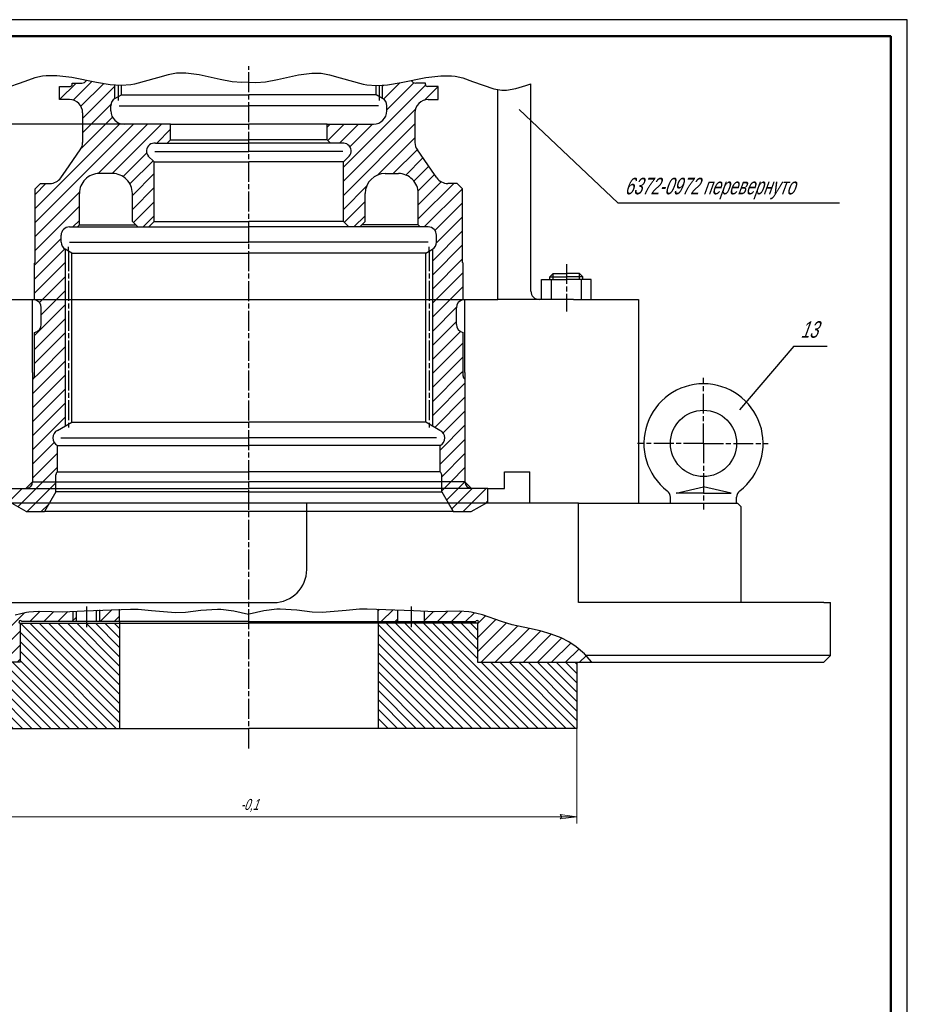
# Model space of a CAD drawing. Header units: millimetres. Extents: x 62 to 919, y 319 to 913.
# Tile 5 of 5: x 636 to 903, y 616 to 913. Entities that reach past the tile are written whole.
import ezdxf
from ezdxf.enums import TextEntityAlignment as Align

# ---------------------------------------------------------------- set-up
doc = ezdxf.new("R2010")
doc.units = ezdxf.units.MM
doc.linetypes.add('AM_ISO08W050x2', pattern=[9, 6, -0.75, 1.5, -0.75])
doc.linetypes.add('K5LT_THIN', pattern=[0])
for name, color, linetype, lineweight in [('AM_4', 3, 'Continuous', 25), ('AM_5', 3, 'Continuous', 25), ('AM_7', 4, 'AM_ISO08W050x2', 25), ('AM_8', 1, 'Continuous', 25)]:
    doc.layers.add(name, color=color, linetype=linetype, lineweight=lineweight)
doc.styles.add('K5_TEXTSTYLE', font='win_eskd.shx', dxfattribs={"width": 0.7, "oblique": 15, "bigfont": 'b_eskd.shx'})
doc.styles.get("Standard").update_dxf_attribs({"font": 'aaa.shx'})
doc.dimstyles.new('AM_ISO', dxfattribs={"dimtxt": 4, "dimasz": 3.5, "dimexe": 1, "dimexo": 0, "dimgap": 1.25, "dimtad": 1, "dimzin": 9, "dimtxsty": 'Standard', "dimcen": 0, "dimclrd": 3, "dimclre": 3, "dimclrt": 7, "dimadec": 0, "dimazin": 3, "dimtp": 0.1, "dimtm": 0.1, "dimtfac": 0.71, "dimtmove": 0, "dimatfit": 2, "dimldrblk": 'Сварка пр', "dimfxl": 0, "dimlwd": -1, "dimlwe": -1, "dimarcsym": 0})
pattern_1 = [(45, (62.83443202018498, 325.4425687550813), (-2.121320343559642, 2.121320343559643), [])]
pattern_2 = [(315, (62.83443202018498, 325.4425687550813), (1.414213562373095, 1.414213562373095), [])]

# ---------------------------------------------------------------- blocks, each defined once
blk = doc.blocks.new('*D34')
at = {"layer": 'AM_5', "color": 3}
for p, q in [((681.1218706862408, 881.6368243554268), (511.6518152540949, 881.6368243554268)), ((512.6518152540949, 878.1368243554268), (512.6518152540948, 722.8052398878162)), ((531.2459395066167, 719.3052398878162), (511.6518152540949, 719.3052398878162))]:
    blk.add_line(p, q, dxfattribs=at)
for points in [[(512.0684819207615, 878.1368243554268), (513.2351485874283, 878.1368243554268), (512.6518152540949, 881.6368243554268)], [(512.0684819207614, 722.8052398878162), (513.2351485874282, 722.8052398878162), (512.6518152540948, 719.3052398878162)]]:
    blk.add_solid(points, dxfattribs=at)
at = {"layer": 'Defpoints', "color": 0}
for p in [(681.1218706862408, 881.6368243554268), (512.6518152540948, 719.3052398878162), (531.2459395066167, 719.3052398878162)]:
    blk.add_point(p, dxfattribs=at)
at = {"layer": 'AM_5', "color": 7, "insert": (509.4014215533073, 794.1909911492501), "char_height": 4, "attachment_point": 5, "rotation": 90}
blk.add_mtext('162*', dxfattribs=at)
blk = doc.blocks.new('Сварка пр')
blk.add_hatch(color=3).paths.add_polyline_path([(-1.2, 0), (-1.2, -0.2), (0, 0)])
at = {"color": 3}
blk.add_lwpolyline([(0, 0), (-1.2, 0), (-1.2, -0.2), (0, 0)], dxfattribs=at)
blk = doc.blocks.new('A1')
at = {"color": 6, "lineweight": 25}
blk.add_lwpolyline([(0, 0), (841, 0), (841, 594), (0, 594)], close=True, dxfattribs=at)
at = {"color": 7, "lineweight": 50}
blk.add_lwpolyline([(20, 4.999999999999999), (836, 4.999999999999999), (836, 589), (20.00000000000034, 589)], dxfattribs=at)
at = {"color": 7, "lineweight": 70, "ltscale": 0.75, "width": 0.75}
blk.add_attdef('NUMB', text='', height=7, rotation=180, dxfattribs=at).set_placement((55.00000000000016, 582), align=Align.MIDDLE_CENTER)

msp = doc.modelspace()

# ---------------------------------------------------------------- hatches: boundary and pattern name
at = {"layer": 'AM_8'}
h = msp.add_hatch(dxfattribs=at)
h.set_pattern_fill('МЕТАЛЛ', color=256, style=0, pattern_type=0)
h.set_pattern_definition(pattern_1)
edge = h.paths.add_edge_path()
edge.add_line((654.6218706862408, 876.1299062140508), (654.6218706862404, 885.0235757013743))
edge.add_arc((650.6218706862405, 885.0235757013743), 4, 0, 90.00000000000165)
edge.add_line((650.6218706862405, 889.0235757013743), (647.6218706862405, 889.0235757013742))
edge.add_line((647.6218706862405, 889.0235757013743), (647.6218706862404, 893.0235757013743))
edge.add_line((647.6218706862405, 893.0235757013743), (650.8675106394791, 893.0235757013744))
edge.add_arc((650.8675106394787, 893.6235757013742), 0.6, 270.0000000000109, 360)
edge.add_line((651.4675106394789, 893.6235757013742), (651.4675106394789, 894.023575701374))
edge.add_line((651.4675106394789, 894.0235757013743), (654.3675106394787, 894.0235757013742))
edge.add_arc((654.409857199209, 895.5721941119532), 1.549197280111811, 268.4336524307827, 330.9898274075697)
edge.add_line((655.7646823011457, 894.8208878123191), (657.9230651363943, 894.3753239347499))
edge.add_line((657.9230651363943, 894.3753239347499), (660.0790190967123, 893.9642443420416))
edge.add_line((660.0790190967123, 893.9642443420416), (662.2296017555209, 893.6248304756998))
edge.add_line((662.2296017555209, 893.6248304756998), (664.3718706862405, 893.3942637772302))
edge.add_line((664.3718706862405, 893.3942637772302), (664.3718706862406, 889.3585121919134))
edge.add_arc((665.6218706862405, 887.1934486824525), 2.5, 120.0000000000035, 180.0000000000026)
edge.add_line((663.1218706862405, 887.1934486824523), (663.1218706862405, 885.6368243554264))
edge.add_arc((667.1218706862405, 885.6368243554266), 4, 180.0000000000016, 270)
edge.add_line((667.1218706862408, 881.6368243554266), (681.1218706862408, 881.6368243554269))
edge.add_line((681.1218706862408, 881.6368243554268), (681.1218706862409, 876.9246626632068))
edge.add_line((681.1218706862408, 876.9246626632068), (680.1218706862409, 875.9246626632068))
edge.add_line((680.121870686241, 875.9246626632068), (676.6262705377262, 875.9246626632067))
edge.add_arc((676.4113888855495, 873.4001315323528), 2.533659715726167, 85.13485603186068, 172.2369944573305)
edge.add_arc((675.719178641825, 873.3433892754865), 1.861488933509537, 167.6236020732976, 228.2929588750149)
edge.add_line((674.4806889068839, 871.9536827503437), (676.2218706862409, 870.2125009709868))
edge.add_line((676.2218706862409, 870.2125009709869), (676.2218706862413, 852.2125009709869))
edge.add_line((676.2218706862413, 852.2125009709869), (674.6218706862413, 850.612500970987))
edge.add_line((674.6218706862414, 850.6125009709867), (671.2218706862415, 850.6125009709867))
edge.add_line((671.2218706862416, 850.6125009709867), (669.6218706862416, 852.2125009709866))
edge.add_line((669.6218706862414, 852.2125009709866), (669.6218706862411, 860.7279710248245))
edge.add_arc((663.621870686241, 860.7279710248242), 6, 0, 90.00000000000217)
edge.add_line((663.6218706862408, 866.7279710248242), (659.6218706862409, 866.7279710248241))
edge.add_arc((659.6218706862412, 860.7279710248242), 6, 90.00000000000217, 180.0000000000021)
edge.add_line((653.6218706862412, 860.727971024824), (653.6218706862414, 851.2125009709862))
edge.add_line((653.6218706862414, 851.2125009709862), (653.0218706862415, 850.6125009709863))
edge.add_line((653.0218706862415, 850.612500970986), (650.6218706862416, 850.612500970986))
edge.add_arc((650.6218706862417, 848.112500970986), 2.5, 90.00000000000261, 180.0000000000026)
edge.add_line((648.1218706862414, 848.112500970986), (648.1218706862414, 846.0558766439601))
edge.add_arc((650.6218706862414, 846.0558766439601), 2.5, 180.0000000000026, 240.0000000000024)
edge.add_line((649.3718706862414, 843.890813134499), (649.3718706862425, 806.727971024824))
edge.add_line((649.3718706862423, 806.727971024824), (640.1116655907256, 806.7279710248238))
edge.add_line((640.1116655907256, 806.7279710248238), (640.1116655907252, 818.7784812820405))
edge.add_arc((639.6116655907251, 821.2279710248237), 2.5, 281.5369590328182, 360)
edge.add_line((642.1116655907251, 821.2279710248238), (642.111665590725, 826.2279710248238))
edge.add_arc((639.6116655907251, 826.2279710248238), 2.5, 0, 78.46304096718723)
edge.add_line((640.1116655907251, 828.6774607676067), (640.1116655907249, 839.7279710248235))
edge.add_line((640.1116655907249, 839.7279710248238), (640.2534167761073, 839.8697222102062))
edge.add_line((640.2534167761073, 839.8697222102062), (640.2534167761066, 862.1279710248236))
edge.add_line((640.2534167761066, 862.1279710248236), (641.8534167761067, 863.7279710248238))
edge.add_line((641.8534167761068, 863.7279710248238), (644.7387723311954, 863.7279710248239))
edge.add_arc((644.7387723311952, 867.7279710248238), 4, 270, 325.0000000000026)
edge.add_line((648.0153805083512, 865.4336652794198), (649.621870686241, 867.727971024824))
edge.add_line((649.621870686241, 867.727971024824), (653.8984788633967, 873.8356004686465))
edge.add_arc((650.6218706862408, 876.1299062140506), 4, 325.0000000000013, 360)
h = msp.add_hatch(dxfattribs=at)
h.set_pattern_fill('МЕТАЛЛ', color=256, style=0, pattern_type=0)
h.set_pattern_definition(pattern_1)
edge = h.paths.add_edge_path()
edge.add_line((754.8915687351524, 876.1299062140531), (754.8915687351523, 885.0235757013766))
edge.add_arc((758.8915687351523, 885.0235757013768), 4, 450.00000000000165, 540.0000000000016, ccw=False)
edge.add_line((758.8915687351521, 889.0235757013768), (761.8915687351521, 889.0235757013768))
edge.add_line((761.8915687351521, 889.0235757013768), (761.891568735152, 893.0235757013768))
edge.add_line((761.8915687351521, 893.0235757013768), (758.6459287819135, 893.0235757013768))
edge.add_arc((758.6459287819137, 893.6235757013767), 0.6, 540, 630, ccw=False)
edge.add_line((758.0459287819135, 893.6235757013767), (758.0459287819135, 894.0235757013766))
edge.add_line((758.0459287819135, 894.0235757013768), (755.1459287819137, 894.0235757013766))
edge.add_arc((755.1035822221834, 895.5721941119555), 1.549197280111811, 569.0101725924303, 631.5663475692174, ccw=False)
edge.add_line((753.7487571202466, 894.8208878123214), (751.5903742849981, 894.375323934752))
edge.add_line((751.5903742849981, 894.375323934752), (749.4344203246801, 893.9642443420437))
edge.add_line((749.4344203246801, 893.9642443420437), (747.2838376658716, 893.6248304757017))
edge.add_line((747.2838376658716, 893.6248304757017), (745.1415687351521, 893.394263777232))
edge.add_line((745.141568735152, 893.394263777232), (745.1415687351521, 889.3585121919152))
edge.add_arc((743.8915687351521, 887.1934486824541), 2.5, 360, 420.0000000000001, ccw=False)
edge.add_line((746.3915687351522, 887.1934486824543), (746.3915687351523, 885.6368243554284))
edge.add_arc((742.3915687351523, 885.6368243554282), 4, 270.0000000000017, 360, ccw=False)
edge.add_line((742.3915687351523, 881.6368243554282), (728.3915687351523, 881.636824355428))
edge.add_line((728.3915687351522, 881.636824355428), (728.3915687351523, 876.924662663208))
edge.add_line((728.3915687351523, 876.924662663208), (729.3915687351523, 875.924662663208))
edge.add_line((729.3915687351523, 875.9246626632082), (732.8871688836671, 875.9246626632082))
edge.add_arc((733.102050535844, 873.4001315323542), 2.533659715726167, 367.76300554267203, 454.8651439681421, ccw=False)
edge.add_arc((733.7942607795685, 873.3433892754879), 1.861488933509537, 311.70704112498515, 372.3763979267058, ccw=False)
edge.add_line((735.0327505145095, 871.953682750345), (733.2915687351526, 870.2125009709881))
edge.add_line((733.2915687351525, 870.2125009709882), (733.2915687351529, 852.2125009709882))
edge.add_line((733.2915687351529, 852.2125009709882), (734.891568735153, 850.6125009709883))
edge.add_line((734.8915687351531, 850.6125009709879), (738.2915687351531, 850.612500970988))
edge.add_line((738.2915687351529, 850.6125009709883), (739.8915687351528, 852.2125009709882))
edge.add_line((739.8915687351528, 852.2125009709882), (739.8915687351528, 860.727971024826))
edge.add_arc((745.891568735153, 860.7279710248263), 6, 450.0000000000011, 540.0000000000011, ccw=False)
edge.add_line((745.8915687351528, 866.7279710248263), (749.8915687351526, 866.7279710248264))
edge.add_arc((749.8915687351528, 860.7279710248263), 6, 360, 450.0000000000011, ccw=False)
edge.add_line((755.8915687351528, 860.7279710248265), (755.891568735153, 851.2125009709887))
edge.add_line((755.891568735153, 851.2125009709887), (756.491568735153, 850.6125009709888))
edge.add_line((756.491568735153, 850.6125009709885), (758.891568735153, 850.6125009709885))
edge.add_arc((758.891568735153, 848.1125009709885), 2.5, 360, 450, ccw=False)
edge.add_line((761.3915687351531, 848.1125009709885), (761.3915687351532, 846.0558766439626))
edge.add_arc((758.8915687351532, 846.0558766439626), 2.5, 299.9999999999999, 360, ccw=False)
edge.add_line((760.1415687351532, 843.8908131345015), (760.1415687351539, 806.7279710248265))
edge.add_line((760.1415687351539, 806.7279710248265), (769.4017738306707, 806.7279710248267))
edge.add_line((769.4017738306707, 806.7279710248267), (769.4017738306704, 818.7784812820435))
edge.add_arc((769.9017738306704, 821.2279710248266), 2.5, 540.0000000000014, 618.4630409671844, ccw=False)
edge.add_line((767.4017738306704, 821.2279710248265), (767.4017738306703, 826.2279710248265))
edge.add_arc((769.9017738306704, 826.2279710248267), 2.5, 461.5369590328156, 540.0000000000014, ccw=False)
edge.add_line((769.4017738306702, 828.6774607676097), (769.40177383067, 839.7279710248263))
edge.add_line((769.40177383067, 839.7279710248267), (769.2600226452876, 839.8697222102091))
edge.add_line((769.2600226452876, 839.8697222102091), (769.2600226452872, 862.1279710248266))
edge.add_line((769.2600226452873, 862.1279710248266), (767.6600226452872, 863.7279710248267))
edge.add_line((767.660022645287, 863.7279710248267), (764.7746670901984, 863.7279710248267))
edge.add_arc((764.7746670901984, 867.7279710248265), 4, 575.0000000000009, 630.0000000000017, ccw=False)
edge.add_line((761.4980589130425, 865.4336652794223), (759.8915687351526, 867.7279710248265))
edge.add_line((759.8915687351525, 867.7279710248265), (755.6149605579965, 873.8356004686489))
edge.add_arc((758.8915687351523, 876.1299062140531), 4, 540.0000000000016, 575.0000000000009, ccw=False)
h = msp.add_hatch(dxfattribs=at)
h.set_pattern_fill('МЕТАЛЛ', color=256, style=0, pattern_type=0)
h.set_pattern_definition(pattern_1)
edge = h.paths.add_edge_path()
edge.add_arc((648.082236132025, 786.9513631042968), 2.5, 113.6777607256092, 245.4547200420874)
edge.add_line((647.0437055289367, 784.6772799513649), (647.0437055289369, 776.7279710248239))
edge.add_arc((647.527567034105, 775.8712090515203), 0.9839527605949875, 119.4558519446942, 180)
edge.add_line((646.54361427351, 775.8712090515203), (646.543705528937, 773.7279710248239))
edge.add_line((646.5437055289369, 773.7279710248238), (639.5218706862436, 773.7279710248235))
edge.add_line((639.5218706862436, 773.7279710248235), (639.5218706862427, 804.729691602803))
edge.add_arc((639.1117258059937, 805.6417119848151), 0.9999999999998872, 294.2139362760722, 360.6287718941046)
edge.add_line((640.1116655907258, 805.6526859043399), (640.1116655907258, 806.7279710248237))
edge.add_line((640.1116655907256, 806.7279710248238), (649.3718706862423, 806.727971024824))
edge.add_line((649.3718706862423, 806.727971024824), (649.3718706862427, 790.5651289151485))
edge.add_line((649.3718706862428, 790.5651289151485), (647.078255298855, 789.2409094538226))
h = msp.add_hatch(dxfattribs=at)
h.set_pattern_fill('МЕТАЛЛ', color=256, style=0, pattern_type=0)
h.set_pattern_definition(pattern_1)
edge = h.paths.add_edge_path()
edge.add_arc((761.4312032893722, 786.9513631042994), 2.5, 294.5452799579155, 426.3222392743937, ccw=False)
edge.add_line((762.4697338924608, 784.6772799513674), (762.4697338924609, 776.7279710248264))
edge.add_arc((761.9858723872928, 775.8712090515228), 0.9839527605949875, 360, 420.54414805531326, ccw=False)
edge.add_line((762.9698251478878, 775.8712090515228), (762.9697338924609, 773.7279710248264))
edge.add_line((762.9697338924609, 773.7279710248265), (769.9915687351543, 773.7279710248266))
edge.add_line((769.9915687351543, 773.7279710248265), (769.9915687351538, 804.7296916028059))
edge.add_arc((770.4017136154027, 805.641711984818), 0.9999999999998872, 539.3712281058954, 605.7860637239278, ccw=False)
edge.add_line((769.4017738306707, 805.6526859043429), (769.4017738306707, 806.7279710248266))
edge.add_line((769.4017738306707, 806.7279710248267), (760.1415687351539, 806.7279710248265))
edge.add_line((760.1415687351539, 806.7279710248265), (760.1415687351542, 790.565128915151))
edge.add_line((760.1415687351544, 790.565128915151), (762.4351841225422, 789.2409094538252))
h = msp.add_hatch(dxfattribs=at)
h.set_pattern_fill('МЕТАЛЛ', color=256, style=0, pattern_type=0)
h.set_pattern_definition(pattern_1)
h.paths.add_polyline_path([(637.6218706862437, 764.7279710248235), (632.6218706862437, 767.6147223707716), (632.6218706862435, 771.7279710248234), (646.5437055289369, 771.7279710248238), (646.5437055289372, 770.7279710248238), (643.0991926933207, 764.7279710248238)])
edge = h.paths.add_edge_path()
edge.add_line((646.5437055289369, 771.7279710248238), (637.5218706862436, 771.7279710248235))
edge.add_arc((637.5218706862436, 773.7279710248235), 2, 270.0000000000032, 360)
edge.add_line((639.5218706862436, 773.7279710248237), (646.5437055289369, 773.7279710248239))
edge.add_line((646.5437055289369, 773.7279710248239), (646.543705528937, 771.7279710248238))
h = msp.add_hatch(dxfattribs=at)
h.set_pattern_fill('МЕТАЛЛ', color=256, style=0, pattern_type=0)
h.set_pattern_definition(pattern_1)
h.paths.add_polyline_path([(771.8915687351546, 764.7279710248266), (776.8915687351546, 767.6147223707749), (776.8915687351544, 771.7279710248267), (762.9697338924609, 771.7279710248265), (762.9697338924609, 770.7279710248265), (766.4142467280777, 764.7279710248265)])
edge = h.paths.add_edge_path()
edge.add_line((762.9697338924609, 771.7279710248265), (771.9915687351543, 771.7279710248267))
edge.add_arc((771.9915687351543, 773.7279710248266), 2, 540.0000000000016, 630, ccw=False)
edge.add_line((769.9915687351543, 773.7279710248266), (762.9697338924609, 773.7279710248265))
edge.add_line((762.9697338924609, 773.7279710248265), (762.9697338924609, 771.7279710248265))
h = msp.add_hatch(dxfattribs=at)
h.set_pattern_fill('МЕТАЛЛ', color=256, style=0, pattern_type=0)
h.set_pattern_definition(pattern_1)
h.paths.add_polyline_path([(616.756719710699, 719.3052398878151), (616.7567197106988, 728.7083898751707), (612.3091824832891, 727.33584184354), (608.8760506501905, 725.8557985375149), (608.0929590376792, 725.4071888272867), (605.513630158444, 723.6031263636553), (603.1305622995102, 721.4479833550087), (601.2361610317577, 719.3052398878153), (605.756719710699, 719.3052398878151), (615.756719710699, 719.3052398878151)])
edge = h.paths.add_edge_path()
edge.add_line((625.756719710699, 719.305239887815), (635.7567197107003, 719.3052398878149))
edge.add_line((635.7567197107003, 719.3052398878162), (635.7567197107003, 731.0603592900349))
edge.add_arc((635.8347841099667, 731.4822948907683), 0.4290963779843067, 370.48204704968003, 619.5179529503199, ccw=False)
edge.add_line((636.2567197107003, 731.5603592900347), (652.7567197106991, 731.5603592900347))
edge.add_line((652.7567197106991, 731.5603592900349), (652.756719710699, 734.6512189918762))
edge.add_line((652.756719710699, 734.6512189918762), (648.5556701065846, 734.524888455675))
edge.add_line((648.5556701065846, 734.5248884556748), (644.6831802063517, 734.622683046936))
edge.add_line((644.6831802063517, 734.622683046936), (641.6034996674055, 734.7070285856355))
edge.add_line((641.6034996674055, 734.7070285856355), (638.2451273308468, 734.516202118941))
edge.add_line((638.2451273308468, 734.516202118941), (635.6258808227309, 733.9879032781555))
edge.add_line((635.6258808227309, 733.9879032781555), (632.419345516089, 732.9688140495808))
edge.add_line((632.419345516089, 732.9688140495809), (626.7789141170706, 730.9638580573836))
edge.add_line((626.7789141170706, 730.9638580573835), (625.2183930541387, 730.5268850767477))
edge.add_line((625.2183930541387, 730.5268850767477), (624.7567197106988, 730.4155960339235))
edge.add_line((624.7567197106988, 730.4155960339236), (624.756719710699, 719.305239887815))
edge.add_line((624.756719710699, 719.305239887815), (625.756719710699, 719.305239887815))
h.paths.add_polyline_path([(659.7567197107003, 731.5603592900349), (665.7567197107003, 731.5603592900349), (665.7567197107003, 735.3259794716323), (664.0075455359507, 735.2712564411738), (662.2577425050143, 735.193590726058), (660.5074280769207, 735.0994486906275), (658.7567197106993, 734.9952966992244), (658.7567197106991, 731.5603592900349)])
h = msp.add_hatch(dxfattribs=at)
h.set_pattern_fill('МЕТАЛЛ', color=256, style=0, pattern_type=0)
h.set_pattern_definition(pattern_1)
edge = h.paths.add_edge_path()
edge.add_line((808.2772783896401, 719.3052398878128), (806.0141607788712, 721.8173017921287))
edge.add_line((806.0141607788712, 721.8173017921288), (803.5771754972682, 723.9328717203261))
edge.add_line((803.5771754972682, 723.932871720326), (801.342584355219, 725.4544034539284))
edge.add_line((801.342584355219, 725.4544034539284), (799.0564951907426, 726.6161942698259))
edge.add_line((799.0564951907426, 726.6161942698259), (796.0717652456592, 727.7162691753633))
edge.add_line((796.0717652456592, 727.7162691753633), (792.6462211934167, 728.7405683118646))
edge.add_line((792.6462211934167, 728.7405683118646), (789.5359107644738, 729.4713455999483))
edge.add_line((789.5359107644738, 729.4713455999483), (784.2263909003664, 730.5440696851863))
edge.add_line((784.2263909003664, 730.5440696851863), (781.0549482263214, 731.5207799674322))
edge.add_line((781.0549482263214, 731.5207799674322), (775.8072212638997, 733.4126375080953))
edge.add_line((775.8072212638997, 733.4126375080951), (772.0225283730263, 734.400716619))
edge.add_line((772.0225283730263, 734.400716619), (771.150898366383, 734.5312240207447))
edge.add_line((771.150898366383, 734.5312240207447), (768.3131205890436, 734.7053219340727))
edge.add_line((768.3131205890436, 734.7053219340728), (764.3737209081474, 734.6036943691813))
edge.add_line((764.3737209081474, 734.6036943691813), (760.9417668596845, 734.5250536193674))
edge.add_line((760.9417668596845, 734.5250536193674), (757.7567197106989, 734.6080919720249))
edge.add_line((757.756719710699, 734.608091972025), (757.7567197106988, 731.5603592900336))
edge.add_line((757.7567197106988, 731.5603592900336), (773.2567197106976, 731.5603592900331))
edge.add_arc((773.6786553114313, 731.4822948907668), 0.4290963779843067, 280.48204704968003, 529.51795295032, ccw=False)
edge.add_line((773.7567197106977, 731.0603592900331), (773.7567197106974, 719.3052398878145))
edge.add_line((773.7567197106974, 719.3052398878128), (792.7567197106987, 719.3052398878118))
edge.add_line((792.7567197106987, 719.3052398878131), (803.7567197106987, 719.3052398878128))
edge.add_line((803.7567197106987, 719.3052398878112), (808.2772783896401, 719.305239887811))
h.paths.add_polyline_path([(749.7567197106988, 735.0556342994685), (748.256156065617, 735.1413798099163), (746.75591886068, 735.217734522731), (745.2560820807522, 735.2806254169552), (743.7567197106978, 735.3259794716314), (743.7567197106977, 731.5603592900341), (749.7567197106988, 731.5603592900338)])
h = msp.add_hatch(dxfattribs=at)
h.set_pattern_fill('МЕТАЛЛ', color=256, style=0, pattern_type=0)
h.set_pattern_definition(pattern_2)
h.paths.add_polyline_path([(765.7567197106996, 719.3052398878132), (743.7567197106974, 719.3052398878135), (743.756719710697, 699.3052398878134), (803.7567197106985, 699.3052398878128), (803.7567197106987, 719.3052398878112)])
h.paths.add_polyline_path([(635.7567197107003, 719.3052398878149), (665.7567197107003, 719.3052398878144), (665.7567197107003, 731.0603592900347), (635.7567197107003, 731.0603592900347)])
h.paths.add_polyline_path([(743.7567197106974, 719.3052398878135), (765.7567197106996, 719.3052398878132), (773.7567197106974, 719.3052398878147), (773.7567197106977, 731.0603592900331), (743.7567197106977, 731.0603592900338)])
h = msp.add_hatch(dxfattribs=at)
h.set_pattern_fill('МЕТАЛЛ', color=256, style=0, pattern_type=0)
h.set_pattern_definition(pattern_2)
h.paths.add_polyline_path([(613.7567197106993, 704.305239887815), (613.7567197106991, 712.305239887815), (615.7567197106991, 712.3052398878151), (616.7567197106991, 712.3052398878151), (616.756719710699, 719.3052398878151), (615.756719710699, 719.3052398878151), (605.756719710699, 719.3052398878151), (605.7567197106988, 699.3052398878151), (613.7567197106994, 699.3052398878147)])
h.paths.add_polyline_path([(627.7567197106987, 699.3052398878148), (665.7567197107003, 699.3052398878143), (665.7567197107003, 719.3052398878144), (625.756719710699, 719.3052398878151), (624.756719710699, 719.3052398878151), (624.7567197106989, 712.3052398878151), (625.7567197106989, 712.3052398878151), (627.7567197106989, 712.305239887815), (627.7567197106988, 704.305239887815)])

# ---------------------------------------------------------------- linework, layer by layer
for p, q in [((647.6218706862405, 893.0235757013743), (650.8675106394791, 893.0235757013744)), ((647.6218706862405, 889.0235757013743), (647.6218706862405, 893.0235757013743)), ((651.4675106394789, 893.6235757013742), (651.4675106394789, 894.023575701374)), ((651.4675106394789, 894.0235757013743), (654.3675106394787, 894.023575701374)), ((664.3718706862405, 889.3585121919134), (664.3718706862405, 893.3942637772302)), ((665.3718706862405, 893.3342088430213), (665.3718706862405, 888.7605064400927)), ((666.3718706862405, 890.5132127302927), (666.3718706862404, 893.3100188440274)), ((743.1415687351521, 890.5132127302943), (743.1415687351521, 893.310018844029)), ((744.1415687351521, 893.3342088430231), (744.1415687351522, 888.7605064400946)), ((745.1415687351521, 889.3585121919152), (745.141568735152, 893.394263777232)), ((758.0459287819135, 894.0235757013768), (755.1459287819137, 894.0235757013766)), ((758.0459287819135, 893.6235757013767), (758.0459287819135, 894.0235757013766)), ((761.8915687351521, 893.0235757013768), (758.6459287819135, 893.0235757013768)), ((761.8915687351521, 889.0235757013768), (761.891568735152, 893.0235757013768)), ((779.8915687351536, 828.727971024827), (779.8915687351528, 892.0123617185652)), ((789.8915687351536, 831.2279710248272), (789.8915687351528, 893.8299236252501)), ((650.6218706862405, 889.0235757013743), (647.6218706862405, 889.0235757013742)), ((664.3718706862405, 889.3585121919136), (666.3718706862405, 890.5132127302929)), ((666.3718706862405, 890.5132127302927), (704.7567197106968, 890.5132127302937)), ((743.1415687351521, 890.5132127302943), (704.7567197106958, 890.5132127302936)), ((745.1415687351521, 889.3585121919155), (743.1415687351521, 890.5132127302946)), ((758.8915687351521, 889.0235757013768), (761.8915687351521, 889.0235757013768)), ((663.1218706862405, 885.6368243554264), (663.1218706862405, 887.1934486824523)), ((665.6218706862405, 887.1934486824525), (704.7567197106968, 887.1934486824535)), ((743.8915687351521, 887.1934486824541), (704.7567197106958, 887.1934486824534)), ((746.3915687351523, 885.6368243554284), (746.3915687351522, 887.1934486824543)), ((654.6218706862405, 885.0235757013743), (654.6218706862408, 876.1299062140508)), ((754.8915687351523, 885.0235757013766), (754.8915687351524, 876.1299062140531)), ((681.1218706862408, 881.6368243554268), (667.1218706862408, 881.6368243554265)), ((681.1218706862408, 881.6368243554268), (704.756719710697, 881.6368243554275)), ((681.1218706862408, 876.9246626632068), (681.1218706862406, 881.6368243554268)), ((728.3915687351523, 881.636824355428), (704.7567197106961, 881.6368243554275)), ((728.3915687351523, 881.636824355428), (742.3915687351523, 881.6368243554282)), ((728.3915687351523, 876.924662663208), (728.3915687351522, 881.636824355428)), ((681.1218706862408, 876.9246626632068), (680.1218706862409, 875.9246626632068)), ((681.1218706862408, 876.9246626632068), (704.756719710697, 876.9246626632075)), ((728.3915687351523, 876.924662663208), (704.7567197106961, 876.9246626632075)), ((728.3915687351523, 876.924662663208), (729.3915687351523, 875.924662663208)), ((649.621870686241, 867.727971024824), (653.8984788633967, 873.8356004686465)), ((676.4113888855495, 873.4001315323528), (704.7567197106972, 873.4001315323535)), ((676.6262705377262, 875.9246626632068), (680.121870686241, 875.9246626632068)), ((680.121870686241, 875.9246626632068), (704.7567197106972, 875.9246626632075)), ((729.3915687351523, 875.924662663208), (704.7567197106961, 875.9246626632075)), ((733.102050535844, 873.4001315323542), (704.7567197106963, 873.4001315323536)), ((732.8871688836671, 875.9246626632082), (729.3915687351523, 875.9246626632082)), ((759.8915687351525, 867.7279710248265), (755.6149605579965, 873.8356004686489)), ((676.2218706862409, 870.2125009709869), (674.3230478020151, 872.1113238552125)), ((733.2915687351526, 870.2125009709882), (735.1903916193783, 872.111323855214)), ((648.0153805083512, 865.4336652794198), (649.621870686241, 867.727971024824)), ((676.2218706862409, 870.2125009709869), (704.7567197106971, 870.2125009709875)), ((676.2218706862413, 852.2125009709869), (676.2218706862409, 870.2125009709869)), ((733.2915687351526, 870.2125009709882), (704.7567197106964, 870.2125009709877)), ((733.2915687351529, 852.2125009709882), (733.2915687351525, 870.2125009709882)), ((761.4980589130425, 865.4336652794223), (759.8915687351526, 867.7279710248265)), ((663.6218706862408, 866.7279710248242), (659.6218706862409, 866.7279710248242)), ((745.8915687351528, 866.7279710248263), (749.8915687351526, 866.7279710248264)), ((640.2534167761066, 862.1279710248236), (641.8534167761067, 863.7279710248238)), ((640.2534167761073, 839.8697222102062), (640.2534167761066, 862.1279710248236)), ((641.8534167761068, 863.7279710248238), (644.7387723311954, 863.7279710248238)), ((767.660022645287, 863.7279710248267), (764.7746670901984, 863.7279710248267)), ((769.2600226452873, 862.1279710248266), (767.6600226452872, 863.7279710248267)), ((769.2600226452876, 839.8697222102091), (769.2600226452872, 862.1279710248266)), ((653.6218706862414, 851.2125009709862), (653.6218706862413, 860.727971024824)), ((669.6218706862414, 852.2125009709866), (669.6218706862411, 860.7279710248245)), ((739.8915687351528, 852.2125009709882), (739.8915687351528, 860.727971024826)), ((755.891568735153, 851.2125009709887), (755.8915687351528, 860.7279710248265)), ((650.6218706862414, 850.612500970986), (653.0218706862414, 850.612500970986)), ((653.6218706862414, 851.2125009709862), (653.0218706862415, 850.6125009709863)), ((653.0218706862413, 850.612500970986), (704.7567197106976, 850.6125009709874)), ((653.6218706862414, 851.2125009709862), (670.6218706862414, 851.2125009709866)), ((669.6218706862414, 852.2125009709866), (671.2218706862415, 850.6125009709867)), ((671.2218706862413, 850.6125009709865), (674.6218706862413, 850.6125009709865)), ((676.2218706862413, 852.2125009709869), (674.6218706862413, 850.612500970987)), ((676.2218706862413, 852.2125009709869), (704.7567197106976, 852.2125009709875)), ((733.2915687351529, 852.2125009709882), (704.7567197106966, 852.2125009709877)), ((756.4915687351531, 850.6125009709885), (704.7567197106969, 850.6125009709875)), ((733.2915687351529, 852.2125009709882), (734.891568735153, 850.6125009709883)), ((738.2915687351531, 850.6125009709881), (734.8915687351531, 850.612500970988)), ((739.8915687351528, 852.2125009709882), (738.2915687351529, 850.6125009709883)), ((755.891568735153, 851.2125009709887), (738.891568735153, 851.2125009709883)), ((755.891568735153, 851.2125009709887), (756.491568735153, 850.6125009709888)), ((758.891568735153, 850.6125009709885), (756.491568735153, 850.6125009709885)), ((648.1218706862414, 846.0558766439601), (648.1218706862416, 848.112500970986)), ((761.3915687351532, 846.0558766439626), (761.3915687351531, 848.1125009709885)), ((649.3718706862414, 843.890813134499), (649.3718706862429, 790.5651289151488)), ((651.3859723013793, 842.727971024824), (649.3718706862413, 843.890813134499)), ((650.3789214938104, 843.3093920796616), (650.3789214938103, 844.6303555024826)), ((650.6218706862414, 846.0558766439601), (704.7567197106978, 846.0558766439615)), ((758.8915687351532, 846.0558766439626), (704.7567197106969, 846.0558766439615)), ((758.1274671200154, 842.7279710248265), (760.1415687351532, 843.8908131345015)), ((759.1345179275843, 843.3093920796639), (759.1345179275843, 844.6303555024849)), ((760.1415687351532, 843.8908131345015), (760.1415687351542, 790.5651289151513)), ((651.3859723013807, 791.727971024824), (651.3859723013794, 842.7279710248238)), ((651.3859723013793, 842.727971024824), (704.7567197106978, 842.7279710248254)), ((758.1274671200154, 842.7279710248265), (704.7567197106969, 842.7279710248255)), ((758.1274671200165, 791.7279710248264), (758.1274671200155, 842.7279710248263)), ((640.1116655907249, 839.7279710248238), (640.2534167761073, 839.8697222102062)), ((640.1116655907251, 828.6774607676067), (640.1116655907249, 839.7279710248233)), ((769.40177383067, 839.7279710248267), (769.2600226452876, 839.8697222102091)), ((769.4017738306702, 828.6774607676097), (769.40177383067, 839.7279710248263)), ((793.082167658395, 834.7279710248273), (800.582167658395, 834.7279710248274)), ((793.082167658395, 828.7279710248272), (793.0821676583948, 834.7279710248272)), ((795.5821676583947, 835.54900481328), (796.5821676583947, 836.5490048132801)), ((795.5821676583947, 835.54900481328), (800.5821676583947, 835.5490048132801)), ((795.582167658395, 834.7279710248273), (795.5821676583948, 835.5490048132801)), ((796.0576572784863, 828.7279710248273), (796.0576572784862, 834.7279710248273)), ((796.5821676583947, 836.54900481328), (800.5821676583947, 836.5490048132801)), ((796.582167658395, 834.7279710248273), (796.5821676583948, 836.5490048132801)), ((804.5821676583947, 836.5490048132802), (800.5821676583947, 836.5490048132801)), ((805.5821676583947, 835.5490048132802), (800.5821676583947, 835.5490048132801)), ((808.082167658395, 834.7279710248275), (800.582167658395, 834.7279710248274)), ((804.582167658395, 834.7279710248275), (804.5821676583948, 836.5490048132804)), ((805.5821676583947, 835.5490048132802), (804.5821676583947, 836.5490048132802)), ((805.1066780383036, 828.7279710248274), (805.1066780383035, 834.7279710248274)), ((805.582167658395, 834.7279710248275), (805.5821676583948, 835.5490048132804)), ((808.082167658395, 828.7279710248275), (808.0821676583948, 834.7279710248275)), ((617.1218706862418, 828.7279710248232), (779.8915687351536, 828.727971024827)), ((639.5218706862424, 806.7279710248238), (639.521870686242, 828.7279710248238)), ((642.1116655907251, 821.2279710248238), (642.111665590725, 826.2279710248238)), ((767.4017738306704, 821.2279710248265), (767.4017738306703, 826.2279710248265)), ((769.9915687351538, 806.7279710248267), (769.9915687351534, 828.7279710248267)), ((792.3915687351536, 828.7279710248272), (779.8915687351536, 828.727971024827)), ((802.7046381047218, 828.7279710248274), (792.3915687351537, 828.7279710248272)), ((802.7046381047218, 828.7279710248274), (822.3607176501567, 828.7279710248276)), ((822.3607176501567, 828.7279710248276), (822.3607176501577, 767.3052398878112)), ((640.1116655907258, 805.6307380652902), (640.1116655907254, 818.7784812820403)), ((769.4017738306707, 805.6307380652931), (769.4017738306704, 818.7784812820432)), ((639.5218706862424, 806.7279710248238), (639.5218706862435, 773.7279710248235)), ((769.9915687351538, 806.7279710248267), (769.9915687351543, 773.7279710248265)), ((647.0782552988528, 789.2409094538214), (651.3859723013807, 791.7279710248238)), ((651.3859723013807, 791.7279710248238), (704.7567197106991, 791.7279710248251)), ((758.1274671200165, 791.7279710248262), (704.756719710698, 791.7279710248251)), ((762.4351841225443, 789.2409094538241), (758.1274671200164, 791.7279710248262)), ((647.0437055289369, 776.7279710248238), (647.0437055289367, 784.6772482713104)), ((647.0437747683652, 784.6772483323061), (704.7567197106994, 784.6772483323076)), ((648.082236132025, 786.9513631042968), (704.7567197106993, 786.9513631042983)), ((761.4312032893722, 786.9513631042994), (704.7567197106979, 786.9513631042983)), ((762.4696646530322, 784.6772483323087), (704.756719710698, 784.6772483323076)), ((762.4697338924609, 776.7279710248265), (762.4697338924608, 784.6772482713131)), ((646.5437055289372, 770.7279710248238), (646.5437055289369, 775.8763099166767)), ((647.0437055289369, 776.7279710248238), (704.7567197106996, 776.7279710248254)), ((762.4697338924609, 776.7279710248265), (704.7567197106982, 776.7279710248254)), ((762.9697338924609, 770.7279710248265), (762.9697338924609, 775.8763099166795)), ((781.8915687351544, 776.7279710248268), (789.582167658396, 776.727971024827)), ((781.8915687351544, 771.7279710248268), (781.8915687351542, 776.7279710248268)), ((789.5821676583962, 767.227971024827), (789.582167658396, 776.727971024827)), ((637.5218706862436, 771.7279710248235), (639.5218706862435, 773.7279710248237)), ((639.5218706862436, 773.7279710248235), (704.7567197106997, 773.7279710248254)), ((769.9915687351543, 773.7279710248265), (704.7567197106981, 773.7279710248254)), ((771.9915687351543, 771.7279710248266), (769.9915687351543, 773.7279710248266)), ((632.6218706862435, 771.7279710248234), (704.7567197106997, 771.7279710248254)), ((646.5437055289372, 770.7279710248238), (643.0991926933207, 764.7279710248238)), ((704.6218706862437, 770.7279710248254), (646.5437055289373, 770.7279710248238)), ((776.8915687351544, 771.7279710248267), (704.7567197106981, 771.7279710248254)), ((704.8915687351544, 770.7279710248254), (762.9697338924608, 770.7279710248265)), ((762.9697338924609, 770.7279710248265), (766.4142467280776, 764.7279710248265)), ((776.8915687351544, 771.7279710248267), (781.8915687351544, 771.7279710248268)), ((776.8915687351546, 767.6147223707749), (776.8915687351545, 771.7279710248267)), ((833.6758022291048, 770.2619447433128), (841.9722822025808, 772.2013816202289)), ((841.9722822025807, 770.2619447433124), (833.6758022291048, 770.2619447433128)), ((850.2687621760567, 770.2619447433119), (841.9722822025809, 772.2013816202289)), ((841.9722822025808, 770.2619447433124), (850.2687621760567, 770.2619447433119)), ((804.2674999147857, 767.3052398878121), (584.9206709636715, 767.3052398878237)), ((637.6218706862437, 764.7279710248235), (632.6218706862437, 767.6147223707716)), ((722.2459395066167, 747.305239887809), (722.2459395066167, 767.3052398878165)), ((771.8915687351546, 764.7279710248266), (776.8915687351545, 767.6147223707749)), ((804.2674999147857, 767.3052398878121), (852.2674999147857, 767.3052398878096)), ((804.2674999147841, 737.3052398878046), (804.2674999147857, 767.3052398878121)), ((831.9722822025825, 767.3052398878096), (831.9722822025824, 769.0571630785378)), ((851.9722822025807, 767.3052398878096), (851.9722822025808, 769.0571630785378)), ((852.2674999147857, 767.3052398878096), (853.2674999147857, 766.3052398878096)), ((637.6218706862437, 764.7279710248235), (643.0991926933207, 764.7279710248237)), ((766.4142467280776, 764.7279710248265), (643.0991926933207, 764.7279710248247)), ((766.4142467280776, 764.7279710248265), (771.8915687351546, 764.7279710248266)), ((853.2674999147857, 766.3052398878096), (853.2674999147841, 737.305239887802)), ((529.2459395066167, 737.3052398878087), (712.2459395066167, 737.305239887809)), ((878.2674999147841, 737.3052398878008), (804.2674999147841, 737.3052398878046)), ((878.2674999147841, 737.3052398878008), (880.2674999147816, 737.3052398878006)), ((880.2674999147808, 721.3052398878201), (880.2674999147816, 737.3052398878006)), ((651.7567197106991, 731.5603592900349), (651.756719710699, 734.6080919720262)), ((652.7567197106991, 731.5603592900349), (652.756719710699, 734.6512189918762)), ((655.756719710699, 736.1310479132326), (655.756719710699, 729.8360537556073)), ((658.7567197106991, 731.5603592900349), (658.7567197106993, 734.9952966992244)), ((659.7567197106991, 731.5603592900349), (659.7567197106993, 735.0556342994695)), ((665.7567197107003, 731.5603592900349), (665.7567197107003, 735.3259794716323)), ((743.7567197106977, 731.560359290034), (743.7567197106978, 735.3259794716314)), ((749.7567197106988, 731.5603592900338), (749.7567197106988, 735.0556342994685)), ((753.756719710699, 736.1310479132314), (753.7567197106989, 729.8360537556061)), ((757.7567197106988, 731.5603592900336), (757.756719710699, 734.608091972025)), ((635.7567197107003, 731.0603592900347), (704.756719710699, 731.0603592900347)), ((635.7567197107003, 731.0603592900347), (635.7567197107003, 719.3052398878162)), ((659.7567197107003, 731.5603592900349), (636.2567197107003, 731.5603592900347)), ((704.7567197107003, 731.560359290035), (659.7567197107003, 731.5603592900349)), ((665.7567197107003, 731.5603592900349), (665.7567197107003, 699.3052398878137)), ((704.7567197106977, 731.560359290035), (749.7567197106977, 731.5603592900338)), ((773.7567197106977, 731.0603592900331), (704.7567197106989, 731.0603592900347)), ((743.7567197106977, 731.560359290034), (743.756719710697, 699.3052398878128)), ((749.7567197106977, 731.5603592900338), (773.2567197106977, 731.5603592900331)), ((773.7567197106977, 731.0603592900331), (773.7567197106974, 719.3052398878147)), ((635.7567197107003, 719.3052398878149), (624.756719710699, 719.305239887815)), ((773.7567197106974, 719.3052398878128), (878.2674999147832, 719.3052398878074)), ((792.7567197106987, 719.3052398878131), (803.7567197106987, 719.3052398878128)), ((803.7567197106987, 719.3052398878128), (803.7567197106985, 699.3052398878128)), ((880.2674999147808, 721.3052398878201), (806.5216554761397, 721.3052398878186)), ((880.2674999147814, 721.3052398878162), (878.2674999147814, 719.3052398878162)), ((605.7567197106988, 699.3052398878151), (704.7567197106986, 699.3052398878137)), ((803.7567197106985, 699.3052398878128), (704.7567197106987, 699.3052398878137))]:
    msp.add_line(p, q)
msp.add_circle((841.9722822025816, 785.3052398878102), 10)
for centre, radius, start, end in [((654.409857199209, 895.5721941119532), 1.549197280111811, 268.4336524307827, 330.98982740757), ((755.1035822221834, 895.5721941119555), 1.549197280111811, 209.0101725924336, 271.5663475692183), ((650.8675106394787, 893.6235757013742), 0.6, 270.0000000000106, 0), ((758.6459287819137, 893.6235757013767), 0.6, 180, 270.0000000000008), ((650.6218706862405, 885.0235757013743), 4, 0, 90.0000000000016), ((665.6218706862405, 887.1934486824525), 2.5, 120.0000000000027, 180.0000000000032), ((743.8915687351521, 887.1934486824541), 2.5, 0, 60.00000000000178), ((758.8915687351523, 885.0235757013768), 4, 90.00000000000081, 180), ((667.1218706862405, 885.6368243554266), 4, 180.0000000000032, 270), ((742.3915687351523, 885.6368243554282), 4, 270.0000000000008, 0), ((650.6218706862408, 876.1299062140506), 4, 325.0000000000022, 0), ((675.719178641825, 873.3433892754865), 1.861488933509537, 167.6236020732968, 228.2929588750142), ((676.4113888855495, 873.4001315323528), 2.533659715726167, 85.13485603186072, 172.2369944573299), ((733.102050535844, 873.4001315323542), 2.533659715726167, 7.763005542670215, 94.86514396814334), ((733.7942607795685, 873.3433892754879), 1.861488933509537, 311.707041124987, 12.3763979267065), ((758.8915687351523, 876.1299062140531), 4, 180, 215.000000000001), ((644.7387723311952, 867.7279710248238), 4, 270, 325.0000000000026), ((659.6218706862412, 860.7279710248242), 6, 90.0000000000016, 180.0000000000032), ((663.621870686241, 860.7279710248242), 6, 0, 90.0000000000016), ((745.891568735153, 860.7279710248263), 6, 90.00000000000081, 180), ((749.8915687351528, 860.7279710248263), 6, 0, 90.00000000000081), ((764.7746670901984, 867.7279710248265), 4, 215.000000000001, 270.0000000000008), ((650.6218706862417, 848.112500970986), 2.5, 90.00000000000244, 180.0000000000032), ((758.891568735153, 848.1125009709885), 2.5, 0, 90.00000000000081), ((650.6218706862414, 846.0558766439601), 2.5, 180.0000000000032, 240.0000000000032), ((758.8915687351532, 846.0558766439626), 2.5, 300.0000000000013, 0), ((792.3915687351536, 831.2279710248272), 2.5, 180, 270.0000000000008), ((639.6116655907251, 826.2279710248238), 2.5, 0, 78.46304096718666), ((769.9017738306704, 826.2279710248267), 2.5, 101.5369590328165, 180), ((639.6116655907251, 821.2279710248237), 2.5, 281.5369590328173, 0), ((769.9017738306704, 821.2279710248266), 2.5, 180, 258.4630409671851), ((639.1117258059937, 805.6417119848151), 0.9999999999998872, 294.2139362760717, 0.6287718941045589), ((770.4017136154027, 805.641711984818), 0.9999999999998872, 179.3712281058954, 245.786063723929), ((841.9722822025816, 785.3052398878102), 18, 307.5718693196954, 232.4281306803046), ((648.082236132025, 786.9513631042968), 2.5, 113.677760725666, 245.4564645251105), ((761.4312032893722, 786.9513631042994), 2.5, 294.5435354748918, 66.32223927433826), ((647.527567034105, 775.8712090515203), 0.9839527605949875, 119.4558519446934, 180.7803388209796), ((761.9858723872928, 775.8712090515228), 0.9839527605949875, 359.2196611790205, 60.54414805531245), ((637.5218706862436, 773.7279710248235), 2, 270.0000000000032, 0), ((771.9915687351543, 773.7279710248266), 2, 180, 270.0000000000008), ((829.4722822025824, 769.0571630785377), 2.5, 0, 52.42813068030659), ((854.4722822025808, 769.0571630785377), 2.5, 127.5718693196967, 179.9999999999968), ((712.2459395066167, 747.305239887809), 10, 270, 0), ((635.8347841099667, 731.4822948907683), 0.4290963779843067, 10.48204704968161, 259.51795295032), ((773.6786553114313, 731.4822948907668), 0.4290963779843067, 280.48204704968, 169.5179529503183)]:
    msp.add_arc(centre, radius, start, end)
at = {"layer": 'AM_4'}
for points in [[(704.7567197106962, 894.2644172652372), (702.6388686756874, 894.179188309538), (699.7239027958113, 894.3948488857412), (696.0857168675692, 895.0512043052), (689.7847647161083, 896.4585921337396), (685.76604158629, 896.995274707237), (682.9692299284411, 896.9616121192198), (680.4164698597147, 896.5418415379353), (677.1756474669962, 895.6294498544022), (670.2919858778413, 893.6434514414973), (669.1358119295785, 893.4647571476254), (666.265329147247, 893.310764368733), (662.9414214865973, 893.5344385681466), (658.7505824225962, 894.2115206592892), (651.3195561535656, 895.6894802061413), (646.8319580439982, 896.2247339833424), (643.5927312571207, 896.1994172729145), (642.516621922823, 896.0857761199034), (640.1899975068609, 895.5794213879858), (637.2141762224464, 894.538790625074), (630.7966973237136, 892.242900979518)], [(704.7567197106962, 894.2644172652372), (706.8745707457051, 894.1791883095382), (709.789536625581, 894.3948488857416), (713.4277225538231, 895.0512043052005), (719.7286747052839, 896.4585921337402), (723.7473978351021, 896.9952747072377), (726.544209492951, 896.9616121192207), (729.0969695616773, 896.5418415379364), (732.3377919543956, 895.6294498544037), (739.2214535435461, 893.6434514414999), (740.3776274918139, 893.464757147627), (743.2481102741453, 893.3107643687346), (746.5720179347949, 893.5344385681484), (750.762856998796, 894.2115206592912), (758.1938832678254, 895.6894802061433), (762.6814813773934, 896.2247339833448), (765.9207081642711, 896.1994172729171), (766.9968174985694, 896.0857761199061), (769.3234419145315, 895.5794213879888), (772.2992631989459, 894.5387906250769), (778.7167420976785, 892.2429009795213), (781.122264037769, 891.8880204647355), (782.4706169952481, 891.9156070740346), (785.3239815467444, 892.364018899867), (788.3511959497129, 893.239543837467), (789.8915687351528, 893.8299236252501)], [(634.2084702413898, 733.5749173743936), (637.6646912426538, 734.4301760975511), (638.3625410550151, 734.5312240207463), (641.2369300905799, 734.7056595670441), (645.295712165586, 734.5972687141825), (648.6693902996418, 734.5261237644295), (655.0692544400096, 734.772176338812), (669.0248204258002, 735.344372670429), (671.3472976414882, 735.2716394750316), (675.4005244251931, 734.9067787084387), (682.6024373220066, 734.2740597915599), (685.6595103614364, 734.4200482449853), (690.2310318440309, 734.9894176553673), (695.324178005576, 735.3253147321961), (696.3175413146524, 735.2709711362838), (700.2321375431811, 734.7632062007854), (704.640444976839, 733.8051824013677), (704.7567197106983, 733.7753713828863)], [(808.2772783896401, 719.3052398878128), (806.0162286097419, 721.8152700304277), (803.5808984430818, 723.9300295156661), (801.342584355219, 725.4544034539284), (799.03483029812, 726.625528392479), (796.0025580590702, 727.7384638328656), (792.6462211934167, 728.7405683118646), (789.4900008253, 729.4803677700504), (784.2263909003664, 730.5440696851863), (780.9894279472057, 731.543825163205), (775.3049691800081, 733.574917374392), (771.848748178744, 734.4301760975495), (771.150898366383, 734.5312240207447), (768.2765093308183, 734.7056595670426), (764.2177272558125, 734.5972687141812), (760.8440491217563, 734.5261237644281), (754.4441849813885, 734.7721763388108), (740.4886189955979, 735.3443726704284), (738.1661417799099, 735.2716394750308), (734.1129149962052, 734.906778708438), (726.9110020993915, 734.2740597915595), (723.8539290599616, 734.4200482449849), (719.282407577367, 734.989417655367), (714.1892614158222, 735.3253147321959), (713.1958981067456, 735.2709711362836), (709.2813018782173, 734.7632062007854), (704.8729944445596, 733.8051824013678), (704.7567197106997, 733.7753713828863)]]:
    msp.add_lwpolyline(points, dxfattribs=at)
at = {"layer": 'AM_5', "linetype": 'K5LT_THIN'}
for p, q in [((816.1137188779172, 857.9174084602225), (786.3775676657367, 886.0271275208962)), ((816.1137188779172, 857.9174084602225), (883.0116413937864, 857.9174084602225)), ((869.1851485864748, 814.6434086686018), (852.8396234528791, 795.4796895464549)), ((869.1851485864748, 814.6434086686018), (879.3299401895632, 814.6434086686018))]:
    msp.add_line(p, q, dxfattribs=at)
at = {"layer": 'AM_5', "lineweight": 0}
for p, q in [((803.7567197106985, 699.3052398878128), (803.7567197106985, 670.6898425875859)), ((605.7567197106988, 672.6898425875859), (803.7567197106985, 672.6898425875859)), ((798.7567197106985, 673.348102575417), (803.7567197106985, 672.6898425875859)), ((799.2567197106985, 672.6898425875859), (798.7567197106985, 673.348102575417)), ((803.7567197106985, 672.6898425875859), (798.7567197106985, 672.0315825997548)), ((798.7567197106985, 672.0315825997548), (799.2567197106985, 672.6898425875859))]:
    msp.add_line(p, q, dxfattribs=at)
at = {"layer": 'AM_7'}
for p, q in [((704.756719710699, 693.269902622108), (704.7567197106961, 899.1310438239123)), ((650.3789214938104, 843.3093920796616), (650.3789214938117, 789.5116595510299)), ((759.1345179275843, 843.3093920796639), (759.1345179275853, 789.5116595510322)), ((800.5821676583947, 839.4107088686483), (800.5821676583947, 825.1140381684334)), ((841.9722822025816, 785.3052398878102), (841.9722822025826, 805.0640620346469)), ((841.9722822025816, 785.3052398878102), (822.0391809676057, 785.3052398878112)), ((841.9722822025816, 785.3052398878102), (861.4743974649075, 785.3052398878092)), ((841.9722822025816, 785.3052398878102), (841.9722822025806, 765.413352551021))]:
    msp.add_line(p, q, dxfattribs=at)

# ---------------------------------------------------------------- block references
at = {"lineweight": 0}
msp.add_blockref('A1', (62.46971421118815, 319.1366462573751), dxfattribs=at)

# ---------------------------------------------------------------- texts
at = {"layer": 'AM_5', "color": 7, "style": 'K5_TEXTSTYLE', "oblique": 20, "width": 0.7}
for s, p in [('6372-0972 перевернуто', (818.1137188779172, 860.4519919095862)), ('13', (871.1851485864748, 817.1779921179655))]:
    msp.add_text(s, height=5, dxfattribs=at).set_placement(p)
at = {"layer": 'AM_5', "color": 7, "lineweight": 0, "style": 'K5_TEXTSTYLE', "oblique": 20, "width": 0.7}
msp.add_text('-0,1', height=3.333333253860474, dxfattribs=at).set_placement((702.2437177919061, 674.7128981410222))

# ---------------------------------------------------------------- dimensions: what is measured, and where the dimension line sits
at = {"layer": 'AM_5'}
dim = msp.add_linear_dim(base=(512.6518152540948, 719.3052398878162), p1=(681.1218706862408, 881.6368243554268), p2=(531.2459395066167, 719.3052398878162), angle=90, text='162*', dimstyle='AM_ISO', dxfattribs=at)
dim.commit()
dim.dimension.update_dxf_attribs({"geometry": '*D34', "text_midpoint": (512.6518152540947, 794.1909911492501), "dimtype": 160})

doc.saveas('drawing.dxf')
